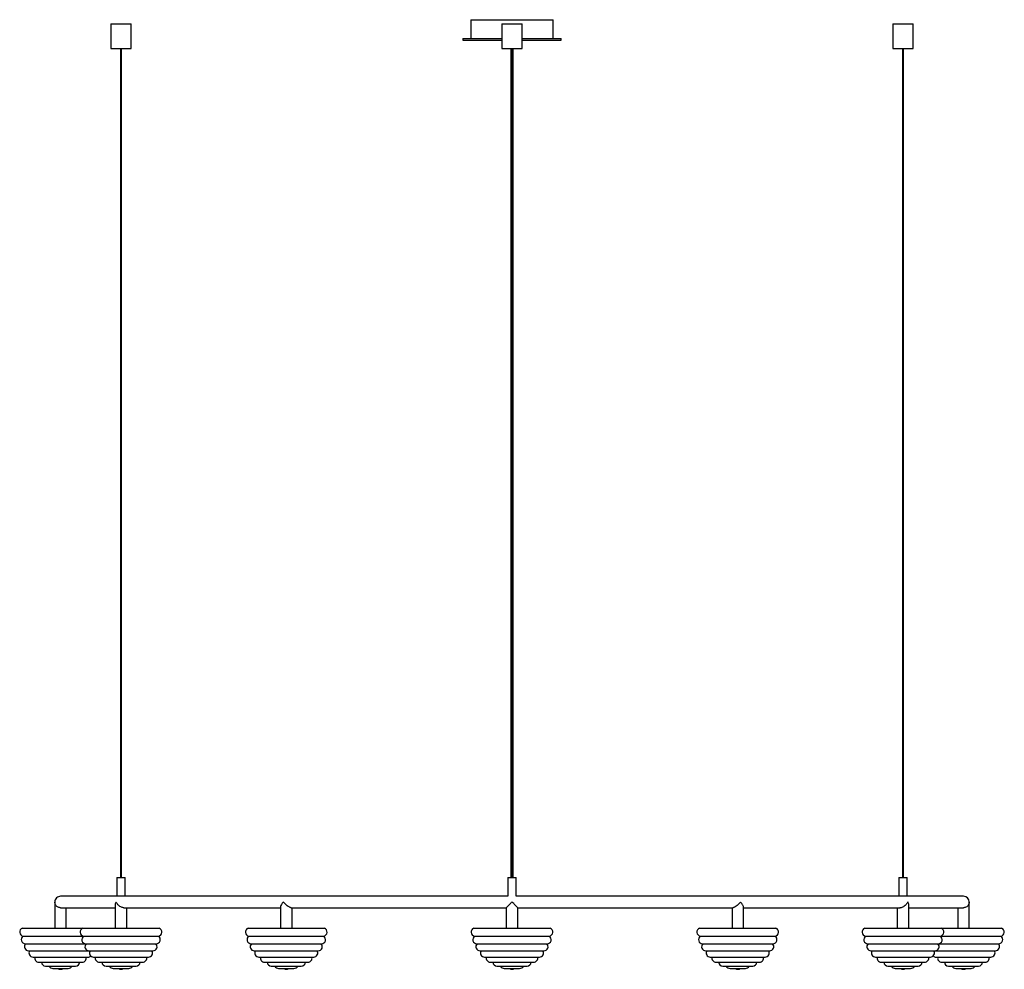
# Paper-space layout '_Posterior' of a CAD drawing. Header units: millimetres. Extents: x -490 to 709, y 65 to 1222.
import ezdxf

# ---------------------------------------------------------------- set-up
doc = ezdxf.new("R2010")
doc.units = ezdxf.units.MM

psp = doc.layouts.new('_Posterior')

# ---------------------------------------------------------------- linework, layer by layer
at = {"color": 7, "linetype": 'Continuous', "lineweight": 25}
for p, q in [((-379.5, 1216.7), (-379.5, 1186.7)), ((-379.5, 1216.7), (-354.5, 1216.7)), ((-354.5, 1186.7), (-354.5, 1216.7)), ((59.3, 1221.7), (59.3, 1198.7)), ((59.3, 1221.7), (159.3, 1221.7)), ((96.8, 1216.7), (96.8, 1186.7)), ((96.8, 1216.7), (121.8, 1216.7)), ((121.8, 1186.7), (121.8, 1216.7)), ((159.3, 1198.7), (159.3, 1221.7)), ((573.1, 1216.7), (573.1, 1186.7)), ((573.1, 1216.7), (598.1, 1216.7)), ((598.1, 1186.7), (598.1, 1216.7)), ((49.3, 1198.7), (49.3, 1196.7)), ((49.3, 1198.7), (96.8, 1198.7)), ((49.3, 1196.7), (96.8, 1196.7)), ((121.8, 1198.7), (169.3, 1198.7)), ((121.8, 1196.7), (169.3, 1196.7)), ((169.3, 1196.7), (169.3, 1198.7)), ((-379.5, 1186.7), (-354.5, 1186.7)), ((-367.5, 1186.7), (-367.5, 176.7)), ((-366.5, 176.7), (-366.5, 1186.7)), ((96.8, 1186.7), (121.8, 1186.7)), ((108.8, 1186.7), (108.8, 176.7)), ((109.8, 176.7), (109.8, 1186.7)), ((573.1, 1186.7), (598.1, 1186.7)), ((585.1, 1186.7), (585.1, 176.7)), ((586.1, 176.7), (586.1, 1186.7)), ((-372, 176.7), (-372, 153.7)), ((-372, 176.7), (-362, 176.7)), ((-362, 153.7), (-362, 176.7)), ((104.3, 176.7), (104.3, 153.7)), ((104.3, 176.7), (114.3, 176.7)), ((114.3, 153.7), (114.3, 176.7)), ((580.6, 176.7), (580.6, 153.7)), ((580.6, 176.7), (590.6, 176.7)), ((590.6, 153.7), (590.6, 176.7)), ((-447.7, 146.7), (-447.7, 114.7)), ((104.3, 153.7), (-440.7, 153.7)), ((659.3, 153.7), (114.3, 153.7)), ((666.3, 114.7), (666.3, 146.7)), ((-440.7, 139.7), (-374, 139.7)), ((-433.7, 114.7), (-433.7, 139.7)), ((-374, 143.2), (-374, 114.7)), ((-363.5, 139.7), (-172.7, 139.7)), ((-360, 114.7), (-360, 139.7)), ((-172.7, 140.7), (-172.7, 114.7)), ((-159.7, 139.7), (102.3, 139.7)), ((-158.7, 114.7), (-158.7, 139.7)), ((102.3, 139.7), (102.3, 114.7)), ((116.2, 139.7), (378.2, 139.7)), ((116.3, 114.7), (116.3, 139.7)), ((377.3, 139.7), (377.3, 114.7)), ((391.3, 114.7), (391.3, 140.7)), ((391.3, 139.7), (582.1, 139.7)), ((578.6, 139.7), (578.6, 114.7)), ((592.6, 114.7), (592.6, 143.2)), ((592.6, 139.7), (659.2, 139.7)), ((652.3, 139.7), (652.3, 114.7)), ((-487.2, 114.7), (-320.6, 114.7)), ((-212.2, 114.7), (-119.3, 114.7)), ((62.8, 114.7), (155.7, 114.7)), ((337.8, 114.7), (430.7, 114.7)), ((539.1, 114.7), (705.7, 114.7)), ((-486.2, 105), (-321.6, 105)), ((-211.2, 105), (-120.3, 105)), ((63.8, 105), (154.7, 105)), ((338.8, 105), (429.7, 105)), ((540.2, 105), (704.7, 105)), ((-483.5, 95.8), (-324.2, 95.8)), ((-479.7, 87.2), (-328.1, 87.2)), ((-208.5, 95.8), (-122.9, 95.8)), ((-204.7, 87.2), (-126.8, 87.2)), ((66.5, 95.8), (152.1, 95.8)), ((70.3, 87.2), (148.2, 87.2)), ((341.5, 95.8), (427.1, 95.8)), ((345.3, 87.2), (423.2, 87.2)), ((542.8, 95.8), (702.1, 95.8)), ((546.6, 87.2), (698.2, 87.2)), ((-474.2, 79.6), (-407.3, 79.6)), ((-467.2, 73.3), (-414.3, 73.3)), ((-400.5, 79.6), (-333.6, 79.6)), ((-393.5, 73.3), (-340.6, 73.3)), ((-199.2, 79.6), (-132.3, 79.6)), ((-192.2, 73.3), (-139.3, 73.3)), ((75.8, 79.6), (142.7, 79.6)), ((82.8, 73.3), (135.7, 73.3)), ((350.8, 79.6), (417.7, 79.6)), ((357.8, 73.3), (410.7, 73.3)), ((552.1, 79.6), (619, 79.6)), ((559.1, 73.3), (612, 73.3)), ((625.8, 79.6), (692.7, 79.6)), ((632.8, 73.3), (685.7, 73.3)), ((-459, 68.6), (-422.4, 68.6)), ((-450.1, 65.7), (-431.4, 65.7)), ((-385.3, 68.6), (-348.7, 68.6)), ((-376.4, 65.7), (-357.7, 65.7)), ((-184, 68.6), (-147.4, 68.6)), ((-175.1, 65.7), (-156.4, 65.7)), ((91, 68.6), (127.6, 68.6)), ((99.9, 65.7), (118.6, 65.7)), ((366, 68.6), (402.6, 68.6)), ((374.9, 65.7), (393.6, 65.7)), ((567.3, 68.6), (603.9, 68.6)), ((576.2, 65.7), (594.9, 65.7)), ((641, 68.6), (677.6, 68.6)), ((649.9, 65.7), (668.6, 65.7))]:
    psp.add_line(p, q, dxfattribs=at)
for centre, radius, start, end in [((-440.7, 146.7), 7, 90, 180.0728), ((659.3, 146.7), 7, 0.023, 90), ((-485.5, 110), 5, 109.8211, 262.1789), ((-411.8, 110), 5, 109.8211, 262.1789), ((-322.3, 110), 5, 277.8211, 70.1789), ((-210.5, 110), 5, 109.8211, 262.1789), ((-121, 110), 5, 277.8211, 70.1789), ((64.5, 110), 5, 109.8211, 262.1789), ((154, 110), 5, 277.8211, 70.1789), ((339.5, 110), 5, 109.8211, 262.1789), ((429, 110), 5, 277.8211, 70.1789), ((540.8, 110), 5, 109.8211, 262.1789), ((630.3, 110), 5, 277.8211, 70.1789), ((704, 110), 5, 277.8211, 70.1789), ((-483.5, 100.8), 5, 121.8211, 270), ((-409.8, 100.8), 5, 121.8211, 270), ((-324.2, 100.8), 5, 270, 58.1789), ((-208.5, 100.8), 5, 121.8211, 270), ((-122.9, 100.8), 5, 270, 58.1789), ((66.5, 100.8), 5, 121.8211, 270), ((152.1, 100.8), 5, 270, 58.1789), ((341.5, 100.8), 5, 121.8211, 270), ((427.1, 100.8), 5, 270, 58.1789), ((542.8, 100.8), 5, 121.8211, 270), ((628.4, 100.8), 5, 270, 58.1789), ((702.1, 100.8), 5, 270, 58.1789), ((-479.7, 92.2), 5, 133.8211, 270), ((-474.2, 84.6), 5, 148.5217, 270), ((-406, 92.2), 5, 133.8211, 270), ((-400.5, 84.6), 5, 148.5217, 270), ((-333.6, 84.6), 5, 270, 31.4783), ((-328.1, 92.2), 5, 270, 46.1789), ((-204.7, 92.2), 5, 133.8211, 270), ((-199.2, 84.6), 5, 148.5217, 270), ((-132.3, 84.6), 5, 270, 31.4783), ((-126.8, 92.2), 5, 270, 46.1789), ((70.3, 92.2), 5, 133.8211, 270), ((75.8, 84.6), 5, 148.5217, 270), ((142.7, 84.6), 5, 270, 31.4783), ((148.2, 92.2), 5, 270, 46.1789), ((345.3, 92.2), 5, 133.8211, 270), ((350.8, 84.6), 5, 148.5217, 270), ((417.7, 84.6), 5, 270, 31.4783), ((423.2, 92.2), 5, 270, 46.1789), ((546.6, 92.2), 5, 133.8211, 270), ((552.1, 84.6), 5, 148.5217, 270), ((619, 84.6), 5, 270, 31.4783), ((624.6, 92.2), 5, 270, 46.1789), ((692.7, 84.6), 5, 270, 31.4783), ((698.2, 92.2), 5, 270, 46.1789), ((-467.2, 78.3), 5, 164.9906, 270), ((-459, 73.6), 5, 183.3964, 270), ((-422.4, 73.6), 5, 270, 356.6036), ((-414.3, 78.3), 5, 270, 15.0094), ((-407.3, 84.6), 5, 270, 312.867), ((-393.5, 78.3), 5, 164.9906, 270), ((-385.3, 73.6), 5, 183.3964, 270), ((-348.7, 73.6), 5, 270, 356.6036), ((-340.6, 78.3), 5, 270, 15.0094), ((-192.2, 78.3), 5, 164.9906, 270), ((-184, 73.6), 5, 183.3964, 270), ((-147.4, 73.6), 5, 270, 356.6036), ((-139.3, 78.3), 5, 270, 15.0094), ((82.8, 78.3), 5, 164.9906, 270), ((91, 73.6), 5, 183.3964, 270), ((127.6, 73.6), 5, 270, 356.6036), ((135.7, 78.3), 5, 270, 15.0094), ((357.8, 78.3), 5, 164.9906, 270), ((366, 73.6), 5, 183.3964, 270), ((402.6, 73.6), 5, 270, 356.6036), ((410.7, 78.3), 5, 270, 15.0094), ((559.1, 78.3), 5, 164.9906, 270), ((567.3, 73.6), 5, 183.3964, 270), ((603.9, 73.6), 5, 270, 356.6036), ((612, 78.3), 5, 270, 15.0094), ((625.8, 84.6), 5, 227.133, 270), ((632.8, 78.3), 5, 164.9906, 270), ((641, 73.6), 5, 183.3964, 270), ((677.6, 73.6), 5, 270, 356.6036), ((685.7, 78.3), 5, 270, 15.0094), ((-450.1, 70.7), 5, 204.745, 270), ((-440.7, 69.7), 5, 233.4491, 306.5509), ((-431.4, 70.7), 5, 270, 335.255), ((-376.4, 70.7), 5, 204.745, 270), ((-367, 69.7), 5, 233.4491, 306.5509), ((-357.7, 70.7), 5, 270, 335.255), ((-175.1, 70.7), 5, 204.745, 270), ((-165.7, 69.7), 5, 233.4491, 306.5509), ((-156.4, 70.7), 5, 270, 335.255), ((99.9, 70.7), 5, 204.745, 270), ((109.3, 69.7), 5, 233.4491, 306.5509), ((118.6, 70.7), 5, 270, 335.255), ((374.9, 70.7), 5, 204.745, 270), ((384.3, 69.7), 5, 233.4491, 306.5509), ((393.6, 70.7), 5, 270, 335.255), ((576.2, 70.7), 5, 204.745, 270), ((585.6, 69.7), 5, 233.4491, 306.5509), ((594.9, 70.7), 5, 270, 335.255), ((649.9, 70.7), 5, 204.745, 270), ((659.3, 69.7), 5, 233.4491, 306.5509), ((668.6, 70.7), 5, 270, 335.255)]:
    psp.add_arc(centre, radius, start, end, dxfattribs=at)
for points, knots in [([(107.8, 1186.7), (107.8, 1184), (107.8, 1179), (107.8, 1172.1), (107.8, 1166.3), (107.8, 1161.4), (107.8, 1156.9), (107.8, 1149.7), (107.8, 1139.7), (107.8, 1116.1), (107.8, 1083.1), (107.8, 1040.9), (107.8, 997.9), (107.8, 952.5), (107.8, 904.8), (107.8, 859), (107.8, 815.1), (107.8, 773.2), (107.8, 731.7), (107.8, 690.5), (107.8, 649.8), (107.8, 612.7), (107.8, 579.3), (107.8, 549.3), (107.8, 519.7), (107.8, 490.6), (107.8, 462.2), (107.8, 434.4), (107.8, 407.3), (107.8, 380.9), (107.8, 354.9), (107.8, 329.5), (107.8, 304.6), (107.8, 280.6), (107.8, 257.4), (107.8, 237), (107.8, 219.3), (107.8, 203.9), (107.8, 193), (107.8, 186), (107.8, 182.9), (107.8, 179.8), (107.8, 177.8), (107.8, 176.8), (107.8, 176.7)], [0, 0, 0, 0, 0.006969, 0.013095, 0.018074, 0.022046, 0.025919, 0.029852, 0.040926, 0.052069, 0.091868, 0.127402, 0.162935, 0.205237, 0.247538, 0.289839, 0.327608, 0.365376, 0.403143, 0.44091, 0.478677, 0.516443, 0.545283, 0.574122, 0.602961, 0.631799, 0.660637, 0.68896, 0.717283, 0.745605, 0.773927, 0.802763, 0.831599, 0.860434, 0.88927, 0.918105, 0.939251, 0.960397, 0.981542, 0.986195, 0.990843, 0.995358, 0.999673, 1, 1, 1, 1]), ([(110.8, 176.7), (110.8, 178.8), (110.8, 184.9), (110.8, 195.2), (110.8, 208.6), (110.8, 223.3), (110.8, 239.2), (110.8, 257.5), (110.8, 278.3), (110.8, 301.9), (110.8, 326.2), (110.8, 351.4), (110.8, 377.4), (110.8, 404.3), (110.8, 431.8), (110.8, 459.8), (110.8, 488.3), (110.8, 517), (110.8, 546), (110.8, 575.4), (110.8, 606.5), (110.8, 639.5), (110.8, 674.2), (110.8, 709.2), (110.8, 744.6), (110.8, 783.9), (110.8, 827.1), (110.8, 874.5), (110.8, 922.1), (110.8, 969.9), (110.8, 1018), (110.8, 1071.4), (110.8, 1110.3), (110.8, 1134.8), (110.8, 1139.4), (110.8, 1143.8), (110.8, 1148.1), (110.8, 1152.4), (110.8, 1157), (110.8, 1162.5), (110.8, 1169.2), (110.8, 1177.2), (110.8, 1183.2), (110.8, 1186.5), (110.8, 1186.7)], [0, 0, 0, 0, 0.0094668, 0.0272347, 0.0450026, 0.0661548, 0.0873073, 0.1084598, 0.1367886, 0.1651177, 0.1934472, 0.221777, 0.2506221, 0.2794677, 0.3083137, 0.3371601, 0.3660068, 0.3943388, 0.4226712, 0.451004, 0.479337, 0.5116471, 0.5439577, 0.5762686, 0.6085798, 0.6408913, 0.683204, 0.7255173, 0.7678309, 0.810145, 0.8524595, 0.8947743, 0.95063, 0.9547261, 0.9587796, 0.9626772, 0.9664131, 0.9699873, 0.9737988, 0.9785191, 0.9843738, 0.9913602, 0.9994746, 1, 1, 1, 1]), ([(-440.6, 139.8), (-440.8, 139.7), (-441.6, 139.7), (-442.9, 140), (-444.7, 140.8), (-446, 142), (-446.9, 143.4), (-447.6, 144.9), (-447.7, 146), (-447.7, 146.7), (-447.7, 146.7)], [0, 0, 0, 0, 0.051489, 0.176076, 0.306817, 0.508986, 0.646851, 0.788616, 0.998753, 1, 1, 1, 1]), ([(-373.1, 146.7), (-373.1, 146.7), (-373.4, 146.2), (-373.8, 145.1), (-374.1, 143.9), (-374, 143.3), (-374, 143.2)], [0, 0, 0, 0, 0.003351, 0.448598, 0.906872, 1, 1, 1, 1]), ([(-363.4, 139.8), (-363.6, 139.7), (-364.2, 139.7), (-365.6, 140), (-367.5, 140.8), (-369.3, 142), (-370.8, 143.4), (-372.1, 144.9), (-372.8, 146), (-373.1, 146.7), (-373.1, 146.7)], [0, 0, 0, 0, 0.05375, 0.178039, 0.308468, 0.510156, 0.647693, 0.78912, 0.998756, 1, 1, 1, 1]), ([(-169.2, 146.7), (-169.2, 146.7), (-169.7, 146.2), (-170.6, 145.1), (-171.8, 143.3), (-172.6, 141.7), (-172.7, 141), (-172.7, 140.7)], [0, 0, 0, 0, 0.0017743, 0.23752, 0.4801631, 0.8172514, 1, 1, 1, 1]), ([(-159.7, 139.7), (-159.8, 139.7), (-160.1, 139.7), (-161, 140), (-162.6, 140.8), (-164.3, 142), (-166, 143.4), (-167.6, 144.9), (-168.6, 146), (-169.2, 146.7), (-169.2, 146.7)], [0, 0, 0, 0, 0.0424705, 0.1682418, 0.3002256, 0.5043171, 0.6434932, 0.7866059, 0.9987408, 1, 1, 1, 1]), ([(109.3, 146.7), (109.3, 146.7), (108.7, 146.2), (107.7, 145.1), (105.9, 143.3), (104.2, 141.6), (103, 140.4), (102.3, 139.8), (102.3, 139.7), (102.3, 139.7)], [0, 0, 0, 0, 0.001254, 0.167835, 0.33929, 0.577481, 0.753604, 0.893769, 1, 1, 1, 1]), ([(116.2, 139.7), (116.2, 139.7), (116.3, 139.7), (116, 140), (115.2, 140.8), (114, 142), (112.6, 143.4), (111.1, 144.9), (110, 146), (109.3, 146.7), (109.3, 146.7)], [0, 0, 0, 0, 0.038999, 0.165226, 0.297689, 0.50252, 0.642201, 0.785832, 0.998736, 1, 1, 1, 1]), ([(387.8, 146.7), (387.8, 146.7), (387.3, 146.2), (386.3, 145.1), (384.5, 143.3), (382.4, 141.6), (380.4, 140.4), (379, 139.8), (378.4, 139.7), (378.2, 139.7)], [0, 0, 0, 0, 0.001248, 0.167059, 0.337721, 0.57481, 0.750119, 0.889636, 1, 1, 1, 1]), ([(391.3, 140.7), (391.3, 140.7), (391.4, 141), (391, 142), (390.3, 143.4), (389.3, 144.9), (388.4, 146), (387.8, 146.7), (387.8, 146.7)], [0, 0, 0, 0, 0.016099, 0.303057, 0.498742, 0.699962, 0.998229, 1, 1, 1, 1]), ([(591.7, 146.7), (591.6, 146.7), (591.4, 146.2), (590.7, 145.1), (589.3, 143.3), (587.4, 141.6), (585.2, 140.4), (583.4, 139.7), (582.4, 139.7), (581.9, 139.7)], [0, 0, 0, 0, 0.001245, 0.166727, 0.33705, 0.57367, 0.74863, 0.887871, 1, 1, 1, 1]), ([(592.6, 143.2), (592.6, 143.3), (592.6, 143.7), (592.4, 144.9), (592, 146), (591.7, 146.7), (591.7, 146.7)], [0, 0, 0, 0, 0.054363, 0.433971, 0.99666, 1, 1, 1, 1]), ([(666.3, 146.7), (666.3, 146.7), (666.3, 146.2), (666.2, 145.1), (665.5, 143.3), (664.3, 141.6), (662.5, 140.4), (660.8, 139.8), (659.7, 139.7), (659.2, 139.7)], [0, 0, 0, 0, 0.00126, 0.168709, 0.341057, 0.58049, 0.757531, 0.898426, 1, 1, 1, 1])]:
    psp.add_open_spline(points, degree=3, knots=knots, dxfattribs=at)

doc.saveas('drawing.dxf')
